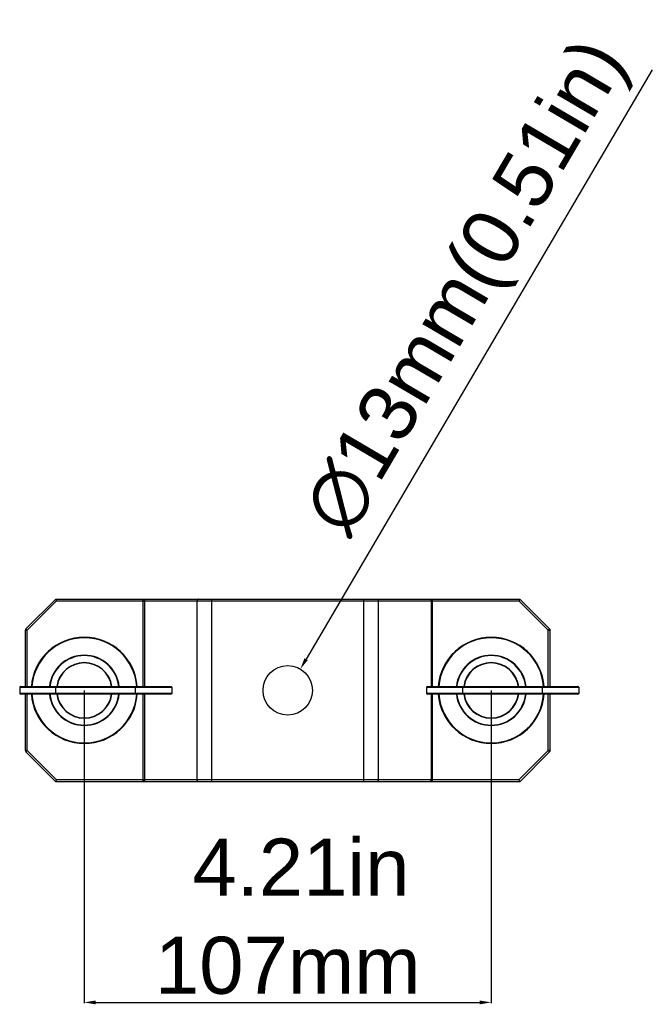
# Model space of a CAD drawing. Header units: millimetres. Extents: x 19192 to 20904, y 1507 to 2734.
# Tile 64 of 80: x 20490 to 20656, y 1982 to 2241. Entities that reach past the tile are written whole.
import ezdxf

# ---------------------------------------------------------------- set-up
doc = ezdxf.new("R2010")
doc.units = ezdxf.units.MM
doc.layers.add('粗实线', color=3, linetype='Continuous', lineweight=30)
doc.styles.get("Standard").update_dxf_attribs({"font": 'Arial Regular.ttf'})
doc.dimstyles.new('ISO-25', dxfattribs={"dimtxt": 15, "dimasz": 3, "dimexe": 0.2, "dimexo": 0, "dimgap": 2, "dimtad": 1, "dimdec": 1, "dimdsep": 46, "dimtxsty": 'Standard', "dimcen": 0, "dimadec": 0, "dimazin": 0, "dimtfac": 1, "dimtdec": 1, "dimtofl": 0, "dimtmove": 0, "dimatfit": 3, "dimfxl": 1, "dimarcsym": 0})

# ---------------------------------------------------------------- blocks, each defined once
blk = doc.blocks.new('*D101')
at = {"layer": 'Defpoints', "color": 0, "transparency": 16777216}
for p in [(20563.35, 2070.26), (20556.76, 2059.05)]:
    blk.add_point(p, dxfattribs=at)
at = {"layer": '粗实线', "color": 0, "lineweight": -2, "transparency": 16777216}
blk.add_line((20655.91, 2227.76), (20564.87, 2072.85), dxfattribs=at)
at = {"layer": '粗实线', "color": 0, "transparency": 16777216}
blk.add_solid([(20564.44, 2073.1), (20565.3, 2072.6), (20563.35, 2070.26)], dxfattribs=at)
at = {"layer": '粗实线', "color": 0, "transparency": 16777216, "insert": (20608.09, 2170.05), "char_height": 15, "attachment_point": 5, "rotation": 59.5569}
blk.add_mtext('∅13mm(0.51in)', dxfattribs=at)
blk = doc.blocks.new('*D102')
at = {"layer": 'Defpoints', "color": 0, "transparency": 16777216}
for p in [(20506.55, 2064.66), (20613.55, 2064.66), (20613.55, 1982.66)]:
    blk.add_point(p, dxfattribs=at)
at = {"layer": '粗实线', "color": 0, "lineweight": -2, "transparency": 16777216}
for p, q in [((20506.55, 2064.66), (20506.55, 1982.46)), ((20613.55, 2064.66), (20613.55, 1982.46)), ((20509.55, 1982.66), (20610.55, 1982.66))]:
    blk.add_line(p, q, dxfattribs=at)
at = {"layer": '粗实线', "color": 0, "transparency": 16777216}
for points in [[(20509.55, 1983.16), (20509.55, 1982.16), (20506.55, 1982.66)], [(20610.55, 1983.16), (20610.55, 1982.16), (20613.55, 1982.66)]]:
    blk.add_solid(points, dxfattribs=at)
at = {"layer": '粗实线', "color": 0, "transparency": 16777216, "insert": (20560.05, 1992.32), "char_height": 15, "attachment_point": 5}
blk.add_mtext('107mm', dxfattribs=at)

msp = doc.modelspace()

# ---------------------------------------------------------------- linework, layer by layer
at = {"color": 7, "linetype": 'Continuous'}
for p, q in [((20491.2, 2080.81), (20499.05, 2088.66)), ((20491.55, 2080.45), (20499.26, 2088.16)), ((20499.05, 2088.66), (20621.05, 2088.66)), ((20499.26, 2088.16), (20499.05, 2088.66)), ((20499.26, 2088.16), (20620.85, 2088.16)), ((20521.96, 2088.66), (20521.96, 2065.66)), ((20522.35, 2088.16), (20522.35, 2065.66)), ((20536.22, 2041.16), (20536.22, 2088.16)), ((20540.05, 2040.66), (20540.05, 2088.66)), ((20580.05, 2040.66), (20580.05, 2088.66)), ((20583.88, 2041.16), (20583.88, 2088.16)), ((20597.76, 2088.16), (20597.76, 2065.66)), ((20598.14, 2065.66), (20598.14, 2088.66)), ((20621.05, 2088.66), (20620.85, 2088.16)), ((20620.85, 2088.16), (20628.55, 2080.45)), ((20621.05, 2088.66), (20628.91, 2080.81)), ((20491.05, 2065.66), (20491.05, 2080.45)), ((20491.05, 2080.45), (20491.55, 2080.45)), ((20491.55, 2080.45), (20491.2, 2080.81)), ((20491.55, 2065.66), (20491.55, 2080.45)), ((20628.91, 2080.81), (20628.55, 2080.45)), ((20628.55, 2080.45), (20629.05, 2080.45)), ((20628.55, 2065.66), (20628.55, 2080.45)), ((20629.05, 2065.66), (20629.05, 2080.45)), ((20489.55, 2065.46), (20489.55, 2063.86)), ((20489.55, 2065.46), (20529.55, 2065.46)), ((20489.75, 2065.66), (20529.35, 2065.66)), ((20499.05, 2063.66), (20499.05, 2065.66)), ((20520.05, 2063.66), (20520.05, 2065.66)), ((20529.55, 2065.46), (20529.55, 2063.86)), ((20596.55, 2065.46), (20636.55, 2065.46)), ((20596.55, 2065.46), (20596.55, 2063.86)), ((20596.75, 2065.66), (20636.35, 2065.66)), ((20606.05, 2063.66), (20606.05, 2065.66)), ((20627.05, 2063.66), (20627.05, 2065.66)), ((20636.55, 2065.46), (20636.55, 2063.86)), ((20529.55, 2063.86), (20489.55, 2063.86)), ((20529.35, 2063.66), (20489.75, 2063.66)), ((20491.05, 2048.87), (20491.05, 2063.66)), ((20491.55, 2048.87), (20491.55, 2063.66)), ((20521.96, 2063.66), (20521.96, 2040.66)), ((20522.35, 2063.66), (20522.35, 2041.16)), ((20636.55, 2063.86), (20596.55, 2063.86)), ((20636.35, 2063.66), (20596.75, 2063.66)), ((20597.76, 2063.66), (20597.76, 2041.16)), ((20598.14, 2040.66), (20598.14, 2063.66)), ((20628.55, 2048.87), (20628.55, 2063.66)), ((20629.05, 2048.87), (20629.05, 2063.66)), ((20491.55, 2048.87), (20491.05, 2048.87)), ((20491.2, 2048.51), (20491.55, 2048.87)), ((20499.05, 2040.66), (20491.2, 2048.51)), ((20499.26, 2041.16), (20491.55, 2048.87)), ((20628.55, 2048.87), (20620.85, 2041.16)), ((20628.91, 2048.51), (20621.05, 2040.66)), ((20629.05, 2048.87), (20628.55, 2048.87)), ((20628.55, 2048.87), (20628.91, 2048.51)), ((20499.05, 2040.66), (20499.26, 2041.16)), ((20621.05, 2040.66), (20499.05, 2040.66)), ((20620.85, 2041.16), (20499.26, 2041.16)), ((20620.85, 2041.16), (20621.05, 2040.66))]:
    msp.add_line(p, q, dxfattribs=at)
msp.add_circle((20560.05, 2064.66), 6.5, dxfattribs=at)
for centre, radius, start, end in [((20491.55, 2080.45), 0.5, 135, 180), ((20628.55, 2080.45), 0.5, 0, 45), ((20506.55, 2064.66), 13.96, 4.121, 175.879), ((20506.55, 2064.66), 13.95, 4.1245, 175.8755), ((20506.55, 2064.66), 13.95, 4.1255, 175.8745), ((20506.55, 2064.66), 13.81, 4.1664, 175.8336), ((20613.55, 2064.66), 13.96, 4.121, 175.879), ((20613.55, 2064.66), 13.95, 4.1245, 175.8755), ((20613.55, 2064.66), 13.95, 4.1255, 175.8745), ((20613.55, 2064.66), 13.81, 4.1664, 175.8336), ((20506.55, 2064.66), 9.23, 6.22, 173.78), ((20506.55, 2064.66), 9.12, 6.2941, 173.7059), ((20613.55, 2064.66), 9.23, 6.22, 173.78), ((20613.55, 2064.66), 9.12, 6.2941, 173.7059), ((20506.55, 2064.66), 7.31, 7.865, 172.135), ((20506.55, 2064.66), 7.22, 7.9643, 172.0357), ((20613.55, 2064.66), 7.31, 7.865, 172.135), ((20613.55, 2064.66), 7.22, 7.9643, 172.0357), ((20489.75, 2065.46), 0.2, 90, 180), ((20529.35, 2065.46), 0.2, 0, 90), ((20596.75, 2065.46), 0.2, 90, 180), ((20636.35, 2065.46), 0.2, 0, 90), ((20489.75, 2063.86), 0.2, 180, 270), ((20506.55, 2064.66), 13.96, 184.121, 355.879), ((20506.55, 2064.66), 13.95, 184.1245, 355.8755), ((20506.55, 2064.66), 13.95, 184.1255, 355.8745), ((20506.55, 2064.66), 13.81, 184.1664, 355.8336), ((20506.55, 2064.66), 9.23, 186.22, 353.78), ((20506.55, 2064.66), 9.12, 186.2941, 353.7059), ((20506.55, 2064.66), 7.31, 187.865, 352.135), ((20506.55, 2064.66), 7.22, 187.9643, 352.0357), ((20529.35, 2063.86), 0.2, 270, 0), ((20596.75, 2063.86), 0.2, 180, 270), ((20613.55, 2064.66), 13.96, 184.121, 355.879), ((20613.55, 2064.66), 13.95, 184.1245, 355.8755), ((20613.55, 2064.66), 13.95, 184.1255, 355.8745), ((20613.55, 2064.66), 13.81, 184.1664, 355.8336), ((20613.55, 2064.66), 9.23, 186.22, 353.78), ((20613.55, 2064.66), 9.12, 186.2941, 353.7059), ((20613.55, 2064.66), 7.31, 187.865, 352.135), ((20613.55, 2064.66), 7.22, 187.9643, 352.0357), ((20636.35, 2063.86), 0.2, 270, 0), ((20491.55, 2048.87), 0.5, 180, 225), ((20628.55, 2048.87), 0.5, 315, 0)]:
    msp.add_arc(centre, radius, start, end, dxfattribs=at)
for points, knots in [([(20522.35, 2088.16), (20522.35, 2088.22), (20522.37, 2088.35), (20522.45, 2088.51), (20522.57, 2088.63), (20522.68, 2088.66), (20522.73, 2088.66)], [0, 0, 0, 0, 0.279655, 0.542949, 0.781193, 1, 1, 1, 1]), ([(20536.61, 2088.66), (20536.55, 2088.66), (20536.45, 2088.63), (20536.32, 2088.51), (20536.24, 2088.35), (20536.22, 2088.22), (20536.22, 2088.16)], [0, 0, 0, 0, 0.218807, 0.457051, 0.720345, 1, 1, 1, 1]), ([(20583.5, 2088.66), (20583.55, 2088.66), (20583.66, 2088.63), (20583.78, 2088.51), (20583.86, 2088.35), (20583.88, 2088.22), (20583.88, 2088.16)], [0, 0, 0, 0, 0.218807, 0.457051, 0.720345, 1, 1, 1, 1]), ([(20597.37, 2088.66), (20597.43, 2088.66), (20597.53, 2088.63), (20597.66, 2088.51), (20597.74, 2088.35), (20597.76, 2088.22), (20597.76, 2088.16)], [0, 0, 0, 0, 0.218807, 0.457051, 0.720345, 1, 1, 1, 1]), ([(20522.73, 2040.66), (20522.68, 2040.66), (20522.57, 2040.69), (20522.45, 2040.8), (20522.37, 2040.97), (20522.35, 2041.09), (20522.35, 2041.16)], [0, 0, 0, 0, 0.218807, 0.457051, 0.720345, 1, 1, 1, 1]), ([(20536.61, 2040.66), (20536.55, 2040.66), (20536.45, 2040.69), (20536.32, 2040.8), (20536.24, 2040.97), (20536.22, 2041.09), (20536.22, 2041.16)], [0, 0, 0, 0, 0.218807, 0.457051, 0.720345, 1, 1, 1, 1]), ([(20583.5, 2040.66), (20583.55, 2040.66), (20583.66, 2040.69), (20583.78, 2040.8), (20583.86, 2040.97), (20583.88, 2041.09), (20583.88, 2041.16)], [0, 0, 0, 0, 0.218807, 0.457051, 0.720345, 1, 1, 1, 1]), ([(20597.76, 2041.16), (20597.76, 2041.09), (20597.74, 2040.97), (20597.66, 2040.8), (20597.53, 2040.69), (20597.43, 2040.66), (20597.37, 2040.66)], [0, 0, 0, 0, 0.279655, 0.542949, 0.781193, 1, 1, 1, 1])]:
    msp.add_open_spline(points, degree=3, knots=knots, dxfattribs=at)

# ---------------------------------------------------------------- texts
at = {"layer": '粗实线', "insert": (20534.97, 2025.7), "char_height": 15, "width": 129.9129, "attachment_point": 1}
msp.add_mtext('4.21in', dxfattribs=at)

# ---------------------------------------------------------------- dimensions: what is measured, and where the dimension line sits
at = {"layer": '粗实线'}
dim = msp.add_diameter_dim_2p(p1=(20556.76, 2059.05), p2=(20563.35, 2070.26), text='<>mm(0.51in)', dimstyle='ISO-25', dxfattribs=at)
dim.commit()
dim.dimension.update_dxf_attribs({"geometry": '*D101', "text_midpoint": (20618.42, 2163.98), "dimtype": 163})
dim = msp.add_linear_dim(base=(20613.55, 1982.66), p1=(20506.55, 2064.66), p2=(20613.55, 2064.66), text='<>mm', dimstyle='ISO-25', dxfattribs=at)
dim.commit()
dim.dimension.update_dxf_attribs({"geometry": '*D102', "text_midpoint": (20560.05, 1982.66), "dimtype": 160})

doc.saveas('drawing.dxf')
